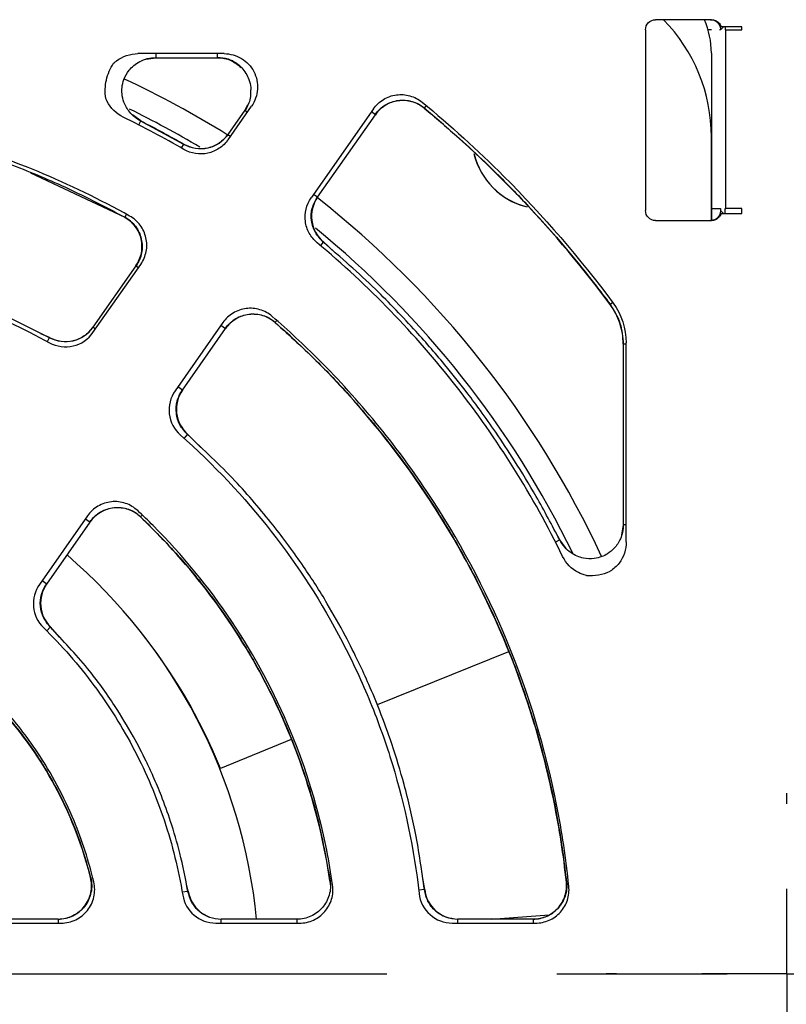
# Model space of a CAD drawing. Header units: millimetres. Extents: x 13 to 559, y 0 to 371.
# Tile 4 of 15: x 181 to 203, y 183 to 212. Entities that reach past the tile are written whole.
import ezdxf

# ---------------------------------------------------------------- set-up
doc = ezdxf.new("R2010")
doc.units = ezdxf.units.MM
doc.linetypes.add('SLD-Center', pattern=[30.48, 15.24, -5.08, 5.08, -5.08])
doc.layers.add('CENTER', color=40, linetype='SLD-Center')

# ---------------------------------------------------------------- blocks, each defined once
blk = doc.blocks.new('SW_CENTERMARKSYMBOL_0')
at = {"layer": 'CENTER', "color": 0}
for p, q in [((0, 5.08), (0, 5.394)), ((0, 0), (0, 2.54)), ((-5.08, 0), (-5.394, 0)), ((0, 0), (-2.54, 0)), ((0, 0), (0, -2.54)), ((0, 0), (2.54, 0)), ((5.08, 0), (5.394, 0)), ((0, -5.08), (0, -5.394))]:
    blk.add_line(p, q, dxfattribs=at)
blk = doc.blocks.new('SW_CENTERMARKSYMBOL_2')
at = {"layer": 'CENTER', "color": 0}
blk.add_line((5.08, 0), (32.04, 0), dxfattribs=at)

msp = doc.modelspace()

# ---------------------------------------------------------------- linework, layer by layer
for p, q in [((201.218, 212.499), (199.544, 212.499)), ((199.245, 212.2), (199.245, 206.799)), ((201.213, 212.193), (201.115, 212.193)), ((201.485, 212.193), (201.458, 212.193)), ((201.57, 212.284), (201.485, 212.199)), ((201.485, 212.199), (201.485, 212.193)), ((202.123, 212.284), (201.505, 212.284)), ((201.623, 212.284), (201.623, 212.193)), ((201.623, 212.193), (201.648, 212.193)), ((201.648, 206.859), (201.648, 212.193)), ((201.648, 212.193), (202.123, 212.193)), ((202.123, 212.193), (202.123, 212.284)), ((186.66, 211.485), (184.088, 211.485)), ((184.629, 211.364), (184.629, 211.485)), ((186.46, 211.364), (186.46, 211.485)), ((201.213, 211.499), (201.213, 206.499)), ((184.32, 211.317), (184.629, 211.365)), ((184.629, 211.364), (186.46, 211.364)), ((187.278, 209.793), (186.774, 209.075)), ((186.779, 208.915), (187.478, 209.913)), ((187.36, 209.96), (187.278, 209.793)), ((187.278, 209.793), (187.356, 209.739)), ((191.123, 209.836), (189.261, 207.178)), ((191.178, 209.661), (191.058, 209.745)), ((192.697, 209.935), (192.633, 209.857)), ((184.176, 209.476), (183.922, 209.659)), ((184.115, 209.356), (184.176, 209.476)), ((185.456, 208.776), (184.174, 209.471)), ((189.454, 207.198), (191.178, 209.661)), ((186.774, 209.075), (186.852, 209.02)), ((201.213, 206.499), (201.213, 208.999)), ((185.392, 208.664), (185.459, 208.781)), ((180.88, 207.926), (183.692, 206.598)), ((189.454, 207.198), (189.334, 207.282)), ((201.213, 206.859), (201.484, 206.859)), ((201.485, 206.8), (201.57, 206.715)), ((201.623, 206.715), (201.623, 206.859)), ((201.623, 206.859), (201.648, 206.859)), ((202.123, 206.859), (201.648, 206.859)), ((202.123, 206.715), (202.123, 206.859)), ((183.743, 206.69), (183.692, 206.597)), ((199.544, 206.499), (201.218, 206.499)), ((201.505, 206.715), (202.123, 206.715)), ((189.624, 205.857), (189.538, 205.755)), ((189.624, 205.857), (189.628, 205.862)), ((189.985, 205.53), (189.628, 205.862)), ((184.027, 205.151), (182.738, 203.311)), ((182.745, 203.154), (184.171, 205.191)), ((184.027, 205.151), (184.105, 205.097)), ((198.189, 204), (198.185, 203.997)), ((198.189, 204), (198.262, 204.054)), ((182.816, 203.256), (182.738, 203.311)), ((186.624, 203.453), (185.198, 201.416)), ((185.418, 201.434), (186.707, 203.275)), ((186.567, 203.372), (186.707, 203.275)), ((188.225, 203.506), (188.18, 203.455)), ((181.447, 203.004), (181.192, 203.121)), ((181.384, 202.885), (181.448, 203.004)), ((198.578, 202.808), (198.578, 197.415)), ((198.667, 202.808), (198.578, 202.808)), ((198.667, 196.905), (198.667, 202.848)), ((185.418, 201.434), (185.279, 201.532)), ((185.571, 200.116), (185.465, 199.997)), ((185.963, 199.722), (185.571, 200.116)), ((182.58, 197.678), (181.145, 195.629)), ((184.214, 197.699), (184.164, 197.647)), ((181.363, 195.643), (182.66, 197.495)), ((182.521, 197.593), (182.66, 197.495)), ((198.578, 197.415), (198.53, 197.105)), ((198.667, 197.415), (198.578, 197.415)), ((196.69, 196.962), (196.555, 197.198)), ((196.69, 196.962), (196.558, 196.895)), ((196.873, 196.708), (196.69, 196.962)), ((181.363, 195.643), (181.224, 195.74)), ((181.47, 194.354), (181.363, 194.246)), ((181.478, 194.361), (181.47, 194.354)), ((181.741, 194.056), (181.478, 194.361)), ((195.155, 193.617), (191.236, 192.032)), ((188.668, 190.994), (186.549, 190.137)), ((182.68, 186.878), (182.672, 186.876)), ((189.828, 186.781), (189.821, 186.78)), ((189.822, 186.78), (189.827, 186.662)), ((192.651, 186.516), (192.581, 186.905)), ((185.579, 186.463), (185.412, 186.434)), ((185.588, 186.464), (185.535, 186.677)), ((185.588, 186.464), (185.579, 186.463)), ((192.641, 186.515), (192.472, 186.496)), ((192.651, 186.516), (192.641, 186.515)), ((196.889, 186.74), (196.882, 186.739)), ((181.704, 185.635), (179.435, 185.635)), ((181.704, 185.635), (181.704, 185.514)), ((188.834, 185.635), (186.573, 185.635)), ((186.573, 185.514), (186.573, 185.635)), ((188.834, 185.635), (188.834, 185.514)), ((195.89, 185.635), (193.643, 185.635)), ((193.643, 185.514), (193.643, 185.635)), ((194.633, 185.635), (196.367, 185.761)), ((195.89, 185.635), (195.89, 185.514)), ((179.287, 185.514), (181.797, 185.514)), ((186.411, 185.514), (188.912, 185.514)), ((193.475, 185.514), (195.962, 185.514))]:
    msp.add_line(p, q)
for centre, radius, start, end in [((196.213, 208.999), 5, 0, 44.427), ((198.713, 211.499), 2.5, 0, 23.5782), ((171.199, 183.999), 29.5, 58.1709, 64.9639), ((171.213, 183.999), 28.75, 59.1996, 63.9531), ((171.167, 183.972), 28.495, 59.8959, 64.0195), ((196.213, 208.999), 2.15, 193.3015, 256.5937), ((196.213, 208.999), 2.15, 193.9017, 255.2178), ((171.199, 183.999), 29.5, 24.9984, 51.7879), ((171.213, 183.999), 28.75, 25.9142, 50.7783), ((171.213, 183.999), 16.5, 5.6888, 49.3112), ((171.253, 183.95), 16.5, 22.0213, 38.7915)]:
    msp.add_arc(centre, radius, start, end)
for points in [[(199.245, 212.2), (199.245, 212.276), (199.278, 212.358), (199.332, 212.412)], [(199.332, 212.412), (199.386, 212.466), (199.468, 212.499), (199.544, 212.499)], [(201.218, 212.499), (201.294, 212.499), (201.375, 212.466), (201.429, 212.412)], [(201.429, 212.412), (201.464, 212.377), (201.491, 212.332), (201.505, 212.284)], [(198.186, 203.997), (196.579, 206.164), (194.71, 208.137), (192.633, 209.858)], [(184.176, 209.476), (184.61, 209.255), (185.038, 209.024), (185.459, 208.781)], [(199.332, 206.587), (199.278, 206.641), (199.245, 206.722), (199.245, 206.799)], [(199.544, 206.499), (199.468, 206.499), (199.386, 206.533), (199.332, 206.587)], [(201.429, 206.587), (201.375, 206.533), (201.294, 206.499), (201.218, 206.499)], [(201.505, 206.715), (201.491, 206.667), (201.464, 206.622), (201.429, 206.587)], [(198.276, 204.035), (198.529, 203.693), (198.667, 203.273), (198.667, 202.848)], [(197.478, 195.902), (197.48, 195.902), (197.481, 195.901), (197.482, 195.901)], [(197.482, 195.901), (197.721, 195.883), (197.967, 195.925), (198.187, 196.023)]]:
    msp.add_open_spline(points, degree=3)
for points, knots in [([(201.186, 212.499), (201.202, 212.499), (201.234, 212.497), (201.281, 212.486), (201.326, 212.467), (201.38, 212.432), (201.439, 212.375), (201.462, 212.314), (201.474, 212.284)], [0, 0, 0, 0, 0.126359, 0.249737, 0.373462, 0.500831, 0.749612, 1, 1, 1, 1]), ([(201.474, 212.284), (201.477, 212.27), (201.484, 212.242), (201.485, 212.213), (201.485, 212.199)], [0, 0, 0, 0, 0.4950765, 1, 1, 1, 1]), ([(183.363, 211.2), (183.39, 211.226), (183.419, 211.25), (183.632, 211.412), (183.858, 211.485), (184.088, 211.485)], [0.002480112, 0.002480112, 0.002480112, 0.002480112, 0.00262571, 0.00262571, 0.003500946, 0.003500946, 0.003500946, 0.003500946]), ([(186.66, 211.485), (186.842, 211.485), (187.025, 211.434), (187.336, 211.247), (187.465, 211.11), (187.633, 210.788), (187.671, 210.604), (187.646, 210.241), (187.583, 210.063), (187.478, 209.913)], [2.053388, 2.053388, 2.053388, 2.053388, 2.59749, 2.59749, 3.141593, 3.141593, 3.685695, 3.685695, 4.229797, 4.229797, 4.229797, 4.229797]), ([(183.129, 210.147), (183.1, 210.329), (183.106, 210.516), (183.186, 210.877), (183.26, 211.048), (183.363, 211.2)], [0, 0, 0, 0, 0.5, 0.5, 1, 1, 1, 1]), ([(184.174, 209.471), (184.109, 209.51), (183.986, 209.584), (183.804, 209.769), (183.666, 210.004), (183.607, 210.264), (183.608, 210.493), (183.664, 210.739), (183.791, 210.962), (183.963, 211.137), (184.145, 211.259), (184.372, 211.35), (184.541, 211.363), (184.629, 211.37)], [0, 0, 0, 0, 0.083952, 0.159458, 0.286384, 0.38216, 0.451853, 0.54018, 0.659416, 0.731607, 0.812294, 0.901821, 1, 1, 1, 1]), ([(186.46, 211.376), (186.569, 211.368), (186.769, 211.353), (187.018, 211.223), (187.188, 211.068), (187.317, 210.901), (187.41, 210.704), (187.464, 210.518), (187.454, 210.397), (187.45, 210.357)], [0, 0, 0, 0, 0.204116, 0.373794, 0.514732, 0.645554, 0.770962, 0.924084, 1, 1, 1, 1]), ([(186.46, 211.365), (186.531, 211.36), (186.67, 211.352), (186.923, 211.272), (187.073, 211.152), (187.169, 211.075)], [0, 0, 0, 0, 0.2725228, 0.5305135, 1, 1, 1, 1]), ([(187.45, 210.357), (187.451, 210.289), (187.453, 210.086), (187.354, 209.906), (187.288, 209.787)], [0, 0, 0, 0, 0.332678, 1, 1, 1, 1]), ([(183.65, 209.588), (183.443, 209.688), (183.272, 209.853), (183.154, 210.086), (183.141, 210.116), (183.129, 210.147)], [0, 0, 0, 0, 0.000875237, 0.000875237, 0.001001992, 0.001001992, 0.001001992, 0.001001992]), ([(191.123, 209.836), (191.201, 209.949), (191.303, 210.045), (191.537, 210.188), (191.67, 210.235), (191.94, 210.272), (192.08, 210.263), (192.343, 210.188), (192.469, 210.122), (192.575, 210.035)], [0, 0, 0, 0, 0.000532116, 0.000532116, 0.001064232, 0.001064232, 0.001596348, 0.001596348, 0.002128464, 0.002128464, 0.002128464, 0.002128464]), ([(191.171, 209.666), (191.214, 209.721), (191.301, 209.829), (191.47, 209.954), (191.658, 210.043), (191.861, 210.092), (192.069, 210.099), (192.274, 210.062), (192.47, 209.987), (192.582, 209.905), (192.638, 209.864)], [0, 0, 0, 0, 0.125505, 0.250699, 0.375492, 0.500115, 0.625119, 0.749603, 0.874739, 1, 1, 1, 1]), ([(192.633, 209.858), (192.527, 209.945), (192.402, 210.011), (192.138, 210.087), (191.998, 210.098), (191.727, 210.061), (191.594, 210.014), (191.36, 209.871), (191.256, 209.774), (191.178, 209.661)], [0, 0, 0, 0, 0.25, 0.25, 0.5, 0.5, 0.75, 0.75, 1, 1, 1, 1]), ([(192.575, 210.035), (193.421, 209.34), (194.232, 208.604), (196.193, 206.643), (197.282, 205.379), (198.276, 204.035)], [0.0590332, 0.0590332, 0.0590332, 0.0590332, 0.3485309, 0.3485309, 0.7894977, 0.7894977, 0.7894977, 0.7894977]), ([(183.84, 206.635), (182.956, 207.13), (182.043, 207.573), (179.539, 208.61), (177.906, 209.105), (174.577, 209.767), (172.879, 209.935), (169.485, 209.935), (167.787, 209.767), (164.457, 209.105), (162.825, 208.61), (160.321, 207.573), (159.408, 207.13), (158.523, 206.635)], [0.1688477, 0.1688477, 0.1688477, 0.1688477, 0.1875, 0.1875, 0.21875, 0.21875, 0.25, 0.25, 0.28125, 0.28125, 0.3125, 0.3125, 0.3311523, 0.3311523, 0.3311523, 0.3311523]), ([(158.731, 206.603), (159.271, 206.887), (160.267, 207.411), (161.697, 208.016), (162.896, 208.454), (163.889, 208.765), (164.755, 209.004), (166.154, 209.342), (168.167, 209.685), (170.507, 209.842), (172.562, 209.805), (174.276, 209.657), (175.643, 209.447), (176.719, 209.231), (177.649, 209.013), (178.809, 208.691), (180.234, 208.211), (181.911, 207.534), (183.07, 206.929), (183.695, 206.603)], [0, 0, 0, 0, 0.070191, 0.129612, 0.178574, 0.217189, 0.249372, 0.282088, 0.382865, 0.484061, 0.551776, 0.619408, 0.681942, 0.710978, 0.7458, 0.791931, 0.84951, 0.918873, 1, 1, 1, 1]), ([(192.635, 209.861), (192.961, 209.585), (193.549, 209.087), (194.305, 208.387), (194.874, 207.833), (195.361, 207.338), (195.886, 206.786), (196.543, 206.056), (197.341, 205.114), (197.889, 204.393), (198.189, 204)], [0, 0, 0, 0, 0.158175, 0.285488, 0.381943, 0.45248, 0.542867, 0.664249, 0.816626, 1, 1, 1, 1]), ([(186.781, 209.07), (186.698, 208.976), (186.533, 208.788), (186.18, 208.646), (185.799, 208.625), (185.57, 208.725), (185.456, 208.775)], [0, 0, 0, 0, 0.2505663, 0.5001552, 0.7498132, 1, 1, 1, 1]), ([(185.459, 208.781), (185.674, 208.658), (185.933, 208.618), (186.415, 208.725), (186.632, 208.869), (186.775, 209.074)], [0, 0, 0, 0, 0.5, 0.5, 1, 1, 1, 1]), ([(186.779, 208.915), (186.708, 208.814), (186.619, 208.726), (186.412, 208.588), (186.297, 208.539), (185.935, 208.459), (185.676, 208.499), (185.46, 208.624)], [0, 0, 0, 0, 0.000479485, 0.000479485, 0.00095897, 0.00095897, 0.00191794, 0.00191794, 0.00191794, 0.00191794]), ([(189.438, 205.839), (189.343, 205.918), (189.264, 206.014), (189.144, 206.232), (189.105, 206.351), (189.056, 206.718), (189.117, 206.973), (189.261, 207.178)], [0, 0, 0, 0, 0.000479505, 0.000479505, 0.00095901, 0.00095901, 0.001918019, 0.001918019, 0.001918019, 0.001918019]), ([(189.453, 207.199), (189.311, 206.996), (189.249, 206.741), (189.312, 206.252), (189.436, 206.023), (189.628, 205.862)], [0, 0, 0, 0, 0.5, 0.5, 1, 1, 1, 1]), ([(189.622, 205.855), (189.536, 205.946), (189.363, 206.127), (189.253, 206.493), (189.266, 206.875), (189.386, 207.094), (189.446, 207.204)], [0, 0, 0, 0, 0.250575, 0.500155, 0.749805, 1, 1, 1, 1]), ([(201.485, 206.8), (201.485, 206.785), (201.484, 206.757), (201.477, 206.729), (201.474, 206.715)], [0, 0, 0, 0, 0.504923, 1, 1, 1, 1]), ([(201.484, 206.859), (201.484, 206.85), (201.485, 206.831), (201.485, 206.81), (201.485, 206.8)], [0, 0, 0, 0, 0.500026, 1, 1, 1, 1]), ([(184.028, 205.151), (184.108, 205.265), (184.164, 205.397), (184.218, 205.671), (184.215, 205.814), (184.153, 206.085), (184.092, 206.214), (183.924, 206.437), (183.815, 206.53), (183.692, 206.598)], [0, 0, 0, 0, 0.25, 0.25, 0.5, 0.5, 0.75, 0.75, 1, 1, 1, 1]), ([(183.696, 206.604), (183.755, 206.566), (183.874, 206.49), (184.017, 206.333), (184.126, 206.152), (184.195, 205.952), (184.221, 205.742), (184.203, 205.532), (184.143, 205.327), (184.07, 205.207), (184.033, 205.147)], [0, 0, 0, 0, 0.1253691, 0.2505551, 0.375429, 0.5000422, 0.6246385, 0.749543, 0.8747019, 1, 1, 1, 1]), ([(184.171, 205.191), (184.251, 205.305), (184.307, 205.437), (184.361, 205.709), (184.358, 205.852), (184.296, 206.122), (184.237, 206.251), (184.07, 206.474), (183.962, 206.568), (183.84, 206.635)], [0, 0, 0, 0, 0.000540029, 0.000540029, 0.001080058, 0.001080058, 0.001620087, 0.001620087, 0.002160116, 0.002160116, 0.002160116, 0.002160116]), ([(201.474, 206.715), (201.468, 206.699), (201.458, 206.669), (201.434, 206.627), (201.403, 206.59), (201.355, 206.548), (201.283, 206.508), (201.219, 206.502), (201.186, 206.499)], [0, 0, 0, 0, 0.126271, 0.24958, 0.373261, 0.500615, 0.749453, 1, 1, 1, 1]), ([(181.445, 202.999), (180.918, 203.267), (179.964, 203.753), (178.619, 204.281), (177.542, 204.638), (176.643, 204.89), (175.4, 205.187), (173.704, 205.47), (171.548, 205.612), (169.423, 205.538), (167.824, 205.326), (166.703, 205.106), (165.935, 204.929), (164.981, 204.669), (163.813, 204.284), (162.441, 203.743), (161.493, 203.259), (160.982, 202.999)], [0, 0, 0, 0, 0.083116, 0.150648, 0.203078, 0.242876, 0.281892, 0.38302, 0.484425, 0.585567, 0.681756, 0.711083, 0.746295, 0.792687, 0.850284, 0.919244, 1, 1, 1, 1]), ([(196.771, 196.468), (196.331, 197.37), (195.846, 198.245), (194.784, 199.943), (194.206, 200.766), (192.362, 203.121), (190.978, 204.551), (189.438, 205.839)], [0, 0, 0, 0, 0.00295156, 0.00295156, 0.00590313, 0.00590313, 0.01180625, 0.01180625, 0.01180625, 0.01180625]), ([(196.684, 196.959), (196.454, 197.396), (196.03, 198.2), (195.38, 199.266), (194.819, 200.118), (194.349, 200.781), (193.861, 201.436), (193.23, 202.233), (192.322, 203.284), (191.114, 204.548), (190.15, 205.395), (189.624, 205.857)], [0, 0, 0, 0, 0.129359, 0.238419, 0.327559, 0.396949, 0.451678, 0.541914, 0.663439, 0.816207, 1, 1, 1, 1]), ([(160.915, 202.85), (162.496, 203.711), (164.151, 204.358), (166.308, 204.908), (166.744, 205.005), (167.626, 205.172), (168.071, 205.242), (169.404, 205.409), (170.292, 205.464), (172.068, 205.464), (172.955, 205.41), (174.285, 205.243), (174.73, 205.174), (175.613, 205.007), (176.05, 204.91), (178.211, 204.359), (179.868, 203.711), (181.449, 202.85)], [0, 0, 0, 0, 0.00525154, 0.00525154, 0.00656443, 0.00656443, 0.00787732, 0.00787732, 0.01050309, 0.01050309, 0.01312886, 0.01312886, 0.01444174, 0.01444174, 0.01575463, 0.01575463, 0.02100617, 0.02100617, 0.02100617, 0.02100617]), ([(188.094, 203.637), (187.989, 203.727), (187.864, 203.796), (187.598, 203.877), (187.456, 203.889), (187.181, 203.855), (187.046, 203.808), (186.808, 203.665), (186.704, 203.567), (186.624, 203.453)], [0, 0, 0, 0, 0.000540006, 0.000540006, 0.001080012, 0.001080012, 0.001620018, 0.001620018, 0.002160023, 0.002160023, 0.002160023, 0.002160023]), ([(198.578, 202.808), (198.578, 203.022), (198.545, 203.231), (198.411, 203.638), (198.313, 203.825), (198.186, 203.997)], [0, 0, 0, 0, 0.5, 0.5, 1, 1, 1, 1]), ([(198.189, 204), (198.302, 203.817), (198.529, 203.451), (198.565, 203.022), (198.582, 202.808)], [0, 0, 0, 0, 0.5, 1, 1, 1, 1]), ([(186.698, 203.281), (186.743, 203.336), (186.831, 203.446), (187.003, 203.572), (187.195, 203.661), (187.402, 203.709), (187.613, 203.712), (187.821, 203.672), (188.018, 203.591), (188.131, 203.505), (188.187, 203.462)], [0, 0, 0, 0, 0.125382, 0.25057, 0.375438, 0.500042, 0.62463, 0.749529, 0.87469, 1, 1, 1, 1]), ([(188.181, 203.455), (188.076, 203.547), (187.95, 203.617), (187.684, 203.699), (187.541, 203.712), (187.265, 203.678), (187.13, 203.632), (186.891, 203.488), (186.786, 203.39), (186.706, 203.275)], [0, 0, 0, 0, 0.25, 0.25, 0.5, 0.5, 0.75, 0.75, 1, 1, 1, 1]), ([(196.956, 186.614), (196.873, 187.434), (196.751, 188.25), (196.259, 190.724), (195.763, 192.356), (194.464, 195.493), (193.66, 196.997), (191.774, 199.82), (190.692, 201.138), (189.042, 202.788), (188.576, 203.221), (188.094, 203.637)], [0.3632917, 0.3632917, 0.3632917, 0.3632917, 0.378472, 0.378472, 0.409722, 0.409722, 0.440972, 0.440972, 0.472222, 0.472222, 0.4839303, 0.4839303, 0.4839303, 0.4839303]), ([(182.745, 203.306), (182.664, 203.214), (182.502, 203.03), (182.157, 202.886), (181.785, 202.859), (181.558, 202.951), (181.444, 202.997)], [0, 0, 0, 0, 0.250757, 0.500078, 0.749802, 1, 1, 1, 1]), ([(181.447, 203.004), (181.661, 202.888), (181.916, 202.855), (182.387, 202.966), (182.599, 203.109), (182.739, 203.31)], [0, 0, 0, 0, 0.5, 0.5, 1, 1, 1, 1]), ([(196.883, 186.739), (196.797, 187.543), (196.674, 188.34), (196.353, 189.92), (196.155, 190.706), (195.455, 193.02), (194.85, 194.502), (193.738, 196.636), (193.332, 197.334), (192.456, 198.69), (191.989, 199.343), (190.503, 201.23), (189.4, 202.392), (188.181, 203.455)], [0, 0, 0, 0, 0.125, 0.125, 0.25, 0.25, 0.5, 0.5, 0.625, 0.625, 0.75, 0.75, 1, 1, 1, 1]), ([(188.183, 203.457), (188.621, 203.06), (189.405, 202.349), (190.367, 201.325), (191.079, 200.499), (191.645, 199.79), (192.324, 198.881), (193.125, 197.691), (194.067, 196.064), (194.927, 194.281), (195.511, 192.766), (195.882, 191.63), (196.137, 190.761), (196.416, 189.647), (196.693, 188.282), (196.818, 187.281), (196.886, 186.739)], [0, 0, 0, 0, 0.091953, 0.164595, 0.218317, 0.261486, 0.305603, 0.394801, 0.484357, 0.597754, 0.702307, 0.73666, 0.783513, 0.843084, 0.91519, 1, 1, 1, 1]), ([(181.449, 202.85), (181.664, 202.732), (181.918, 202.698), (182.392, 202.809), (182.605, 202.954), (182.745, 203.154)], [0, 0, 0, 0, 0.000941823, 0.000941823, 0.001883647, 0.001883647, 0.001883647, 0.001883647]), ([(185.198, 201.416), (185.058, 201.217), (184.995, 200.967), (185.052, 200.484), (185.171, 200.257), (185.355, 200.094)], [0, 0, 0, 0, 0.000941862, 0.000941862, 0.001883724, 0.001883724, 0.001883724, 0.001883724]), ([(185.417, 201.435), (185.278, 201.236), (185.215, 200.987), (185.271, 200.506), (185.388, 200.279), (185.571, 200.116)], [0, 0, 0, 0, 0.5, 0.5, 1, 1, 1, 1]), ([(185.564, 200.108), (185.482, 200.2), (185.317, 200.383), (185.215, 200.743), (185.231, 201.117), (185.35, 201.333), (185.409, 201.441)], [0, 0, 0, 0, 0.250768, 0.500078, 0.749791, 1, 1, 1, 1]), ([(185.355, 200.094), (186.353, 199.214), (187.26, 198.247), (188.874, 196.183), (189.583, 195.081), (190.498, 193.323), (190.778, 192.72), (191.275, 191.501), (191.495, 190.883), (192.067, 189.005), (192.335, 187.72), (192.483, 186.401)], [0, 0, 0, 0, 0.00387123, 0.00387123, 0.00774246, 0.00774246, 0.00967807, 0.00967807, 0.01161369, 0.01161369, 0.01548491, 0.01548491, 0.01548491, 0.01548491]), ([(192.643, 186.516), (192.563, 187.08), (192.415, 188.136), (192.068, 189.585), (191.701, 190.802), (191.339, 191.797), (191.005, 192.603), (190.665, 193.347), (190.259, 194.156), (189.716, 195.121), (189.007, 196.232), (188.096, 197.466), (186.956, 198.804), (186.048, 199.657), (185.566, 200.11)], [0, 0, 0, 0, 0.109195, 0.203991, 0.285007, 0.352518, 0.406601, 0.452098, 0.509235, 0.579888, 0.663945, 0.761593, 0.873371, 1, 1, 1, 1]), ([(184.08, 197.835), (183.976, 197.932), (183.85, 198.008), (183.581, 198.098), (183.435, 198.114), (183.153, 198.085), (183.014, 198.039), (182.769, 197.894), (182.662, 197.795), (182.58, 197.678)], [0, 0, 0, 0, 0.000553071, 0.000553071, 0.001106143, 0.001106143, 0.001659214, 0.001659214, 0.002212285, 0.002212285, 0.002212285, 0.002212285]), ([(182.651, 197.501), (182.697, 197.558), (182.788, 197.67), (182.965, 197.798), (183.163, 197.887), (183.375, 197.932), (183.593, 197.931), (183.805, 197.883), (184.004, 197.793), (184.116, 197.701), (184.171, 197.654)], [0, 0, 0, 0, 0.125148, 0.250215, 0.374801, 0.499858, 0.624496, 0.749394, 0.874602, 1, 1, 1, 1]), ([(184.165, 197.647), (184.061, 197.746), (183.935, 197.823), (183.665, 197.916), (183.519, 197.932), (183.235, 197.904), (183.096, 197.858), (182.848, 197.713), (182.741, 197.613), (182.659, 197.496)], [0, 0, 0, 0, 0.25, 0.25, 0.5, 0.5, 0.75, 0.75, 1, 1, 1, 1]), ([(189.901, 186.653), (189.852, 187.001), (189.793, 187.348), (189.483, 188.909), (189.121, 190.101), (188.173, 192.391), (187.585, 193.489), (186.208, 195.55), (185.418, 196.512), (184.391, 197.54), (184.237, 197.689), (184.08, 197.835)], [0.3695985, 0.3695985, 0.3695985, 0.3695985, 0.3784722, 0.3784722, 0.4097222, 0.4097222, 0.4409722, 0.4409722, 0.4722222, 0.4722222, 0.4776236, 0.4776236, 0.4776236, 0.4776236]), ([(189.822, 186.78), (189.667, 187.818), (189.427, 188.829), (188.787, 190.799), (188.385, 191.76), (187.417, 193.62), (186.862, 194.497), (185.616, 196.149), (184.926, 196.925), (184.165, 197.647)], [0, 0, 0, 0, 0.25, 0.25, 0.5, 0.5, 0.75, 0.75, 1, 1, 1, 1]), ([(184.167, 197.65), (184.548, 197.27), (185.25, 196.57), (186.113, 195.514), (186.764, 194.612), (187.245, 193.863), (187.655, 193.164), (188.075, 192.373), (188.549, 191.356), (189.04, 190.081), (189.512, 188.535), (189.715, 187.394), (189.825, 186.781)], [0, 0, 0, 0, 0.129367, 0.238201, 0.327287, 0.396894, 0.451927, 0.522197, 0.612174, 0.721505, 0.850407, 1, 1, 1, 1]), ([(198.584, 197.415), (198.579, 197.34), (198.569, 197.197), (198.486, 196.951), (198.339, 196.721), (198.134, 196.551), (197.929, 196.448), (197.685, 196.386), (197.429, 196.398), (197.194, 196.472), (197.003, 196.579), (196.82, 196.74), (196.731, 196.884), (196.685, 196.96)], [0, 0, 0, 0, 0.08395, 0.159455, 0.286384, 0.382164, 0.451859, 0.540185, 0.659415, 0.731602, 0.812286, 0.901814, 1, 1, 1, 1]), ([(198.667, 196.905), (198.668, 196.675), (198.594, 196.449), (198.382, 196.169), (198.29, 196.086), (198.187, 196.023)], [0, 0, 0, 0, 0.000875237, 0.000875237, 0.001347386, 0.001347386, 0.001347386, 0.001347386]), ([(197.478, 195.902), (197.396, 195.92), (197.316, 195.948), (197.036, 196.09), (196.871, 196.261), (196.771, 196.468)], [0.002299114, 0.002299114, 0.002299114, 0.002299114, 0.00262571, 0.00262571, 0.003500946, 0.003500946, 0.003500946, 0.003500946]), ([(181.145, 195.629), (181.01, 195.436), (180.947, 195.198), (180.991, 194.729), (181.096, 194.508), (181.265, 194.342)], [0, 0, 0, 0, 0.000909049, 0.000909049, 0.001818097, 0.001818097, 0.001818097, 0.001818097]), ([(181.362, 195.643), (181.228, 195.452), (181.164, 195.215), (181.206, 194.748), (181.31, 194.527), (181.478, 194.361)], [0, 0, 0, 0, 0.5, 0.5, 1, 1, 1, 1]), ([(181.47, 194.354), (181.395, 194.446), (181.246, 194.629), (181.158, 194.979), (181.182, 195.338), (181.297, 195.546), (181.354, 195.649)], [0, 0, 0, 0, 0.2504579, 0.500059, 0.7499189, 1, 1, 1, 1]), ([(181.265, 194.342), (181.816, 193.804), (182.317, 193.228), (182.998, 192.311), (183.213, 191.996), (183.618, 191.347), (183.81, 191.013), (184.341, 189.991), (184.637, 189.29), (185.117, 187.85), (185.3, 187.11), (185.426, 186.351)], [0, 0, 0, 0, 0.002230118, 0.002230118, 0.003345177, 0.003345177, 0.004460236, 0.004460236, 0.006690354, 0.006690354, 0.008920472, 0.008920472, 0.008920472, 0.008920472]), ([(185.58, 186.463), (185.506, 186.845), (185.368, 187.551), (185.087, 188.499), (184.814, 189.261), (184.565, 189.858), (184.291, 190.449), (183.92, 191.163), (183.352, 192.099), (182.548, 193.218), (181.852, 193.953), (181.472, 194.355)], [0, 0, 0, 0, 0.129293, 0.238345, 0.327791, 0.397816, 0.453128, 0.543737, 0.664727, 0.816308, 1, 1, 1, 1]), ([(182.769, 186.743), (182.622, 187.365), (182.424, 187.976), (181.881, 189.288), (181.511, 189.981), (180.77, 191.09), (180.43, 191.528), (180.062, 191.941)], [0.38413169, 0.38413169, 0.38413169, 0.38413169, 0.4097222, 0.4097222, 0.4409722, 0.4409722, 0.46309051, 0.46309051, 0.46309051, 0.46309051]), ([(182.673, 186.876), (182.448, 187.773), (182.114, 188.649), (181.265, 190.277), (180.75, 191.035), (180.143, 191.736)], [0, 0, 0, 0, 0.5, 0.5, 1, 1, 1, 1]), ([(180.145, 191.738), (180.332, 191.513), (180.668, 191.108), (181.069, 190.53), (181.355, 190.072), (181.623, 189.603), (181.942, 188.979), (182.341, 188.048), (182.555, 187.3), (182.675, 186.877)], [0, 0, 0, 0, 0.15865, 0.285477, 0.381291, 0.451412, 0.578591, 0.76156, 1, 1, 1, 1]), ([(182.68, 186.878), (182.693, 186.802), (182.72, 186.652), (182.694, 186.422), (182.622, 186.205), (182.502, 186.01), (182.342, 185.846), (182.149, 185.723), (181.933, 185.644), (181.78, 185.633), (181.704, 185.627)], [0, 0, 0, 0, 0.125862, 0.250806, 0.375543, 0.500474, 0.625027, 0.749647, 0.874684, 1, 1, 1, 1]), ([(181.704, 185.634), (181.855, 185.634), (182.008, 185.669), (182.279, 185.8), (182.4, 185.898), (182.585, 186.136), (182.651, 186.276), (182.713, 186.574), (182.711, 186.727), (182.673, 186.876)], [0, 0, 0, 0, 0.25, 0.25, 0.5, 0.5, 0.75, 0.75, 1, 1, 1, 1]), ([(189.828, 186.781), (189.834, 186.71), (189.846, 186.566), (189.805, 186.352), (189.724, 186.151), (189.601, 185.973), (189.442, 185.825), (189.256, 185.714), (189.05, 185.642), (188.906, 185.633), (188.834, 185.628)], [0, 0, 0, 0, 0.125132, 0.250197, 0.374789, 0.499858, 0.624508, 0.749412, 0.874618, 1, 1, 1, 1]), ([(181.797, 185.514), (181.946, 185.514), (182.098, 185.549), (182.367, 185.678), (182.488, 185.775), (182.627, 185.95), (182.667, 186.015), (182.731, 186.15), (182.756, 186.221), (182.805, 186.443), (182.804, 186.594), (182.769, 186.743)], [0, 0, 0, 0, 0.000582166, 0.000582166, 0.001164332, 0.001164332, 0.001455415, 0.001455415, 0.001746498, 0.001746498, 0.002328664, 0.002328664, 0.002328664, 0.002328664]), ([(186.573, 185.625), (186.455, 185.637), (186.219, 185.662), (185.911, 185.849), (185.675, 186.121), (185.611, 186.349), (185.579, 186.463)], [0, 0, 0, 0, 0.2504568, 0.5000591, 0.7499202, 1, 1, 1, 1]), ([(185.588, 186.464), (185.628, 186.233), (185.749, 186.02), (186.108, 185.718), (186.337, 185.634), (186.573, 185.634)], [0, 0, 0, 0, 0.5, 0.5, 1, 1, 1, 1]), ([(188.912, 185.514), (189.055, 185.514), (189.198, 185.545), (189.457, 185.663), (189.574, 185.75), (189.76, 185.965), (189.83, 186.093), (189.911, 186.366), (189.921, 186.512), (189.901, 186.653)], [0, 0, 0, 0, 0.000553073, 0.000553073, 0.001106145, 0.001106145, 0.001659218, 0.001659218, 0.002212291, 0.002212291, 0.002212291, 0.002212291]), ([(193.643, 185.624), (193.52, 185.638), (193.276, 185.665), (192.96, 185.866), (192.723, 186.156), (192.668, 186.395), (192.641, 186.515)], [0, 0, 0, 0, 0.250766, 0.500078, 0.749792, 1, 1, 1, 1]), ([(192.651, 186.516), (192.679, 186.275), (192.797, 186.047), (193.159, 185.725), (193.398, 185.634), (193.643, 185.634)], [0, 0, 0, 0, 0.5, 0.5, 1, 1, 1, 1]), ([(196.889, 186.74), (196.892, 186.669), (196.897, 186.528), (196.851, 186.321), (196.765, 186.128), (196.641, 185.957), (196.484, 185.816), (196.302, 185.71), (196.1, 185.642), (195.96, 185.632), (195.89, 185.628)], [0, 0, 0, 0, 0.125366, 0.250552, 0.375427, 0.500042, 0.624641, 0.749546, 0.874705, 1, 1, 1, 1]), ([(195.89, 185.634), (196.029, 185.634), (196.169, 185.664), (196.424, 185.777), (196.54, 185.861), (196.726, 186.068), (196.797, 186.192), (196.883, 186.457), (196.898, 186.6), (196.883, 186.739)], [0, 0, 0, 0, 0.25, 0.25, 0.5, 0.5, 0.75, 0.75, 1, 1, 1, 1]), ([(195.962, 185.514), (196.101, 185.514), (196.241, 185.544), (196.495, 185.656), (196.611, 185.74), (196.797, 185.945), (196.868, 186.069), (196.955, 186.333), (196.97, 186.475), (196.956, 186.614)], [0, 0, 0, 0, 0.000540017, 0.000540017, 0.001080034, 0.001080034, 0.001620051, 0.001620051, 0.002160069, 0.002160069, 0.002160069, 0.002160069]), ([(185.426, 186.351), (185.464, 186.118), (185.585, 185.904), (185.944, 185.599), (186.174, 185.514), (186.411, 185.514)], [0, 0, 0, 0, 0.000909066, 0.000909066, 0.001818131, 0.001818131, 0.001818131, 0.001818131]), ([(192.483, 186.401), (192.51, 186.159), (192.628, 185.93), (192.991, 185.606), (193.23, 185.514), (193.475, 185.514)], [0, 0, 0, 0, 0.000941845, 0.000941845, 0.001883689, 0.001883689, 0.001883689, 0.001883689])]:
    msp.add_open_spline(points, degree=3, knots=knots)

# ---------------------------------------------------------------- block references
at = {"layer": 'CENTER'}
for name, p in [('SW_CENTERMARKSYMBOL_2', (171.199, 183.999)), ('SW_CENTERMARKSYMBOL_0', (203.463, 183.999))]:
    msp.add_blockref(name, p, dxfattribs=at)

doc.saveas('drawing.dxf')
